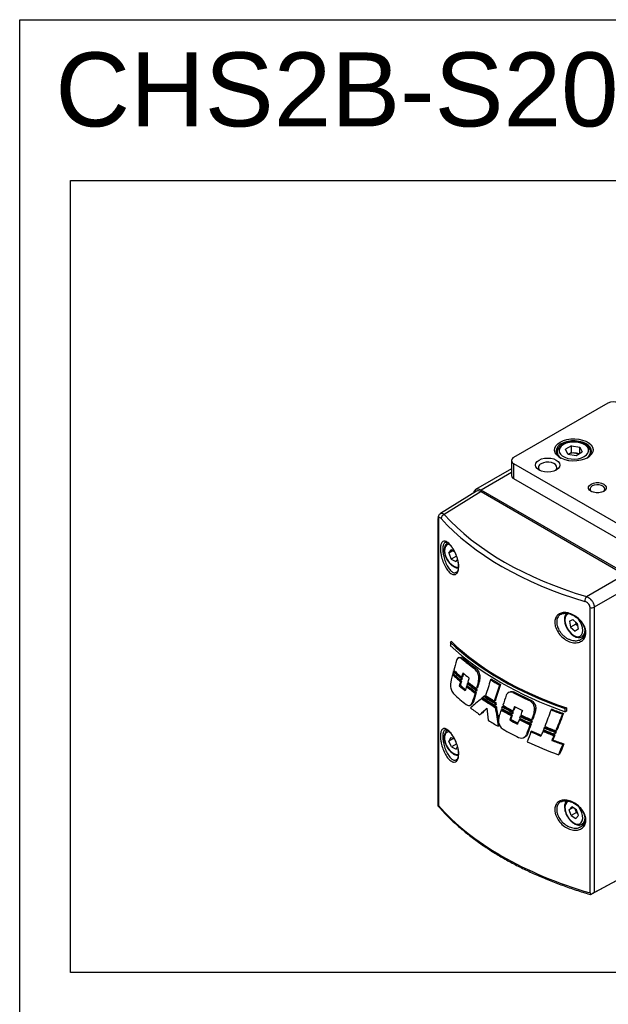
# Model space of a CAD drawing. Header units: inches. Extents: x 0 to 5655, y -2263 to 1330.
# Tile 2 of 239: x 0 to 398, y 665 to 1330. Entities that reach past the tile are written whole.
import ezdxf

# ---------------------------------------------------------------- set-up
doc = ezdxf.new("R2010")
doc.units = ezdxf.units.IN
doc.header["$MEASUREMENT"] = 0
doc.styles.get("Standard").update_dxf_attribs({"font": 'arial.ttf'})

msp = doc.modelspace()

# ---------------------------------------------------------------- linework, layer by layer
at = {"color": 7, "linetype": 'Continuous', "lineweight": 25}
for p, q in [((397.268, 1070.846), (333.628, 1034.116)), ((363.037, 1037.789), (363.04, 1037.941)), ((363.037, 1037.789), (363.037, 1035.991)), ((372.778, 1042.06), (368.654, 1039.68)), ((370.163, 1036.43), (368.654, 1039.68)), ((372.778, 1037.569), (370.716, 1036.379)), ((372.778, 1042.06), (378.41, 1041.189)), ((372.778, 1037.569), (372.778, 1042.06)), ((372.778, 1037.569), (375.594, 1037.133)), ((375.796, 1035.559), (379.919, 1037.938)), ((378.41, 1041.189), (379.919, 1037.938)), ((378.41, 1037.067), (378.41, 1041.189)), ((385.537, 1035.991), (385.537, 1037.789)), ((332.164, 1032.076), (332.164, 1021.868)), ((370.163, 1036.43), (375.796, 1035.559)), ((370.716, 1036.379), (370.669, 1036.351)), ((375.594, 1037.133), (377.905, 1036.776)), ((332.164, 1026.413), (307.959, 1012.443)), ((333.628, 1030.035), (418.481, 981.063)), ((333.628, 1030.035), (333.628, 1019.827)), ((333.628, 1019.827), (418.481, 970.855)), ((308.529, 1011.329), (284.192, 996.284)), ((311.707, 1011.052), (286.784, 995.645)), ((311.707, 1011.052), (408.582, 955.141)), ((408.581, 956.162), (311.708, 1012.072)), ((282.513, 992.615), (282.513, 799.306)), ((282.776, 991.97), (282.776, 799.209)), ((289.868, 969.451), (291.33, 971.768)), ((292.65, 971.057), (289.868, 969.451)), ((293.66, 970.513), (291.33, 971.768)), ((289.868, 969.451), (291.508, 965.463)), ((295.043, 967.503), (291.508, 965.463)), ((291.508, 965.463), (294.609, 963.792)), ((295.629, 965.409), (294.609, 963.792)), ((294.894, 956.619), (295.063, 956.696)), ((382.774, 940.245), (408.582, 955.141)), ((413.001, 947.487), (388.072, 933.099)), ((385.218, 740.085), (385.218, 932.847)), ((388.072, 933.099), (388.072, 740.339)), ((371.296, 923.527), (373.505, 924.767)), ((376.496, 922.089), (373.505, 924.767)), ((371.296, 923.527), (372.077, 919.608)), ((375.613, 921.648), (372.077, 919.608)), ((372.077, 919.608), (375.068, 916.929)), ((377.272, 918.201), (375.068, 916.929)), ((377.278, 918.17), (375.068, 916.929)), ((375.314, 923.147), (375.613, 921.648)), ((375.613, 921.648), (376.795, 920.589)), ((376.496, 922.089), (377.278, 918.17)), ((379.743, 913.028), (381.428, 914.001)), ((291.58, 909.791), (290.862, 909.346)), ((290.862, 909.346), (290.862, 907.206)), ((296.697, 898.968), (295.984, 898.536)), ((299.228, 898.753), (298.51, 898.322)), ((307.821, 892.009), (307.109, 891.583)), ((292.978, 887.991), (292.271, 887.558)), ((293.546, 890.044), (292.828, 889.604)), ((298.905, 885.303), (298.172, 884.885)), ((299.253, 886.216), (298.527, 885.822)), ((309.832, 882.744), (310.061, 885.161)), ((310.782, 885.561), (310.061, 885.161)), ((310.782, 885.561), (310.554, 883.143)), ((318.738, 884.371), (318.039, 883.943)), ((291.341, 884.067), (290.925, 881.057)), ((297.617, 880.375), (296.883, 879.956)), ((298.393, 883.174), (297.659, 882.756)), ((298.575, 884.131), (297.848, 883.736)), ((302.433, 879.846), (301.725, 879.412)), ((303.044, 881.925), (302.336, 881.491)), ((309.172, 878.579), (308.452, 878.189)), ((310.554, 883.143), (309.832, 882.744)), ((324.751, 880.721), (324.027, 880.308)), ((308.293, 875.378), (307.566, 874.964)), ((308.509, 876.403), (307.79, 876.012)), ((308.853, 877.535), (308.127, 877.121)), ((312.618, 871.784), (311.913, 871.356)), ((314.274, 873.225), (313.571, 872.797)), ((330.65, 875.686), (329.877, 875.218)), ((333.862, 875.9), (333.155, 875.477)), ((304.429, 866.956), (305.155, 867.355)), ((306.41, 869.055), (305.687, 868.656)), ((321.263, 870.064), (320.547, 869.675)), ((321.546, 868.582), (320.828, 868.166)), ((321.779, 867.099), (321.057, 866.714)), ((321.963, 865.765), (321.246, 865.349)), ((326.557, 866.166), (325.859, 865.738)), ((344.789, 870.555), (344.077, 870.13)), ((348.529, 864.545), (347.801, 864.141)), ((348.529, 864.545), (348.24, 862.092)), ((369.221, 864.981), (368.477, 864.551)), ((368.477, 862.411), (368.477, 864.551)), ((369.221, 864.981), (369.221, 862.811)), ((311.521, 860.847), (310.806, 860.456)), ((323.939, 859.98), (323.399, 856.906)), ((325.833, 864.018), (325.135, 863.59)), ((332.717, 860.217), (331.992, 859.804)), ((332.983, 861.294), (332.266, 860.905)), ((333.379, 862.432), (332.653, 862.018)), ((333.857, 863.486), (333.14, 863.096)), ((338.754, 859.7), (338.054, 859.271)), ((347.513, 861.69), (347.801, 864.141)), ((348.24, 862.092), (347.513, 861.69)), ((359.615, 864.107), (358.906, 863.672)), ((367.282, 861.28), (366.534, 860.854)), ((369.221, 862.811), (368.477, 862.411)), ((323.819, 852.989), (323.097, 852.604)), ((331.713, 857.288), (330.988, 856.874)), ((337.978, 857.52), (337.279, 857.091)), ((345.384, 853.998), (344.653, 853.582)), ((345.658, 855.053), (344.936, 854.661)), ((346.094, 856.24), (345.363, 855.823)), ((346.494, 857.324), (345.772, 856.932)), ((354.941, 851.91), (354.234, 851.477)), ((291.138, 845.15), (289.885, 842.595)), ((291.138, 845.15), (293.609, 844.033)), ((340.676, 845.112), (341.392, 845.505)), ((342.998, 847.396), (342.274, 846.997)), ((345.993, 849.36), (345.291, 848.93)), ((354.022, 849.723), (353.316, 849.29)), ((361.449, 846.795), (360.706, 846.372)), ((361.885, 847.719), (361.152, 847.321)), ((362.389, 849.006), (361.646, 848.582)), ((362.864, 849.998), (362.13, 849.6)), ((292.918, 844.345), (289.885, 842.595)), ((291.716, 838.646), (289.885, 842.595)), ((295.252, 840.686), (291.716, 838.646)), ((291.716, 838.646), (294.801, 837.251)), ((294.801, 837.251), (295.609, 838.898)), ((360.162, 843.459), (359.421, 843.036)), ((367.483, 840.771), (366.735, 840.345)), ((364.705, 833.767), (363.969, 833.367)), ((294.894, 830.04), (295.063, 830.116)), ((282.932, 798.447), (282.528, 798.988)), ((371.189, 796.268), (372.897, 798.275)), ((375.994, 796.276), (372.897, 798.275)), ((373.732, 797.735), (371.189, 796.268)), ((372.58, 792.262), (371.189, 796.268)), ((376.115, 794.302), (372.58, 792.262)), ((372.58, 792.262), (375.677, 790.263)), ((375.42, 796.305), (375.268, 796.744)), ((375.291, 796.729), (375.42, 796.305)), ((376.115, 794.302), (375.42, 796.305)), ((377.384, 792.27), (375.677, 790.263)), ((377.384, 792.27), (375.994, 796.276)), ((376.115, 794.302), (376.841, 793.834)), ((378.293, 784.462), (379.242, 784.931)), ((379.743, 786.449), (381.428, 787.421)), ((411.232, 752.718), (386.303, 739.317)), ((388.072, 740.339), (413.001, 753.739))]:
    msp.add_line(p, q, dxfattribs=at)
at = {"color": 8, "linetype": 'Continuous', "lineweight": 25}
for p in [(332.164, 1023.878), (311.708, 1011.051)]:
    msp.add_line(p, (311.708, 1012.072), dxfattribs=at)
for points in [[(0, 1329.753), (957.969, 1329.753), (957.969, 0), (0, 0)], [(34.39, 1221.221), (916.346, 1221.221), (916.346, 686.309), (34.39, 686.309)]]:
    msp.add_lwpolyline(points, close=True)
at = {"color": 7, "linetype": 'Continuous', "lineweight": 25, "flags": 128}
for points in [[(365.094, 1044.523), (367.206, 1045.51), (369.628, 1046.222), (372.253, 1046.628), (374.967, 1046.71), (377.651, 1046.465), (380.189, 1045.903), (382.468, 1045.048), (384.39, 1043.939), (385.87, 1042.624), (386.844, 1041.16), (387.269, 1039.61), (387.127, 1038.044), (386.423, 1036.529), (385.189, 1035.131), (383.479, 1033.912), (381.367, 1032.925), (378.946, 1032.213), (376.32, 1031.807), (373.606, 1031.725), (370.922, 1031.97), (368.385, 1032.533), (366.106, 1033.387), (364.184, 1034.496), (362.704, 1035.811), (361.73, 1037.276), (361.305, 1038.825), (361.447, 1040.391), (362.15, 1041.906), (363.384, 1043.304), (365.094, 1044.523)], [(367.216, 1042.89), (365.729, 1041.795), (364.74, 1040.526), (364.305, 1039.158), (364.451, 1037.769), (365.168, 1036.441), (366.415, 1035.25), (368.12, 1034.266), (370.183, 1033.546), (372.484, 1033.132), (374.891, 1033.048), (377.262, 1033.299), (379.46, 1033.87), (381.358, 1034.728), (382.845, 1035.824), (383.834, 1037.092), (384.269, 1038.461), (384.123, 1039.85), (383.406, 1041.178), (382.159, 1042.369), (380.454, 1043.353), (378.391, 1044.072), (376.089, 1044.486), (373.683, 1044.57), (371.312, 1044.319), (369.113, 1043.748), (367.216, 1042.89)], [(383.116, 1033.711), (383.64, 1034.062), (385.037, 1035.324), (385.932, 1036.73), (386.282, 1038.213), (386.072, 1039.706), (385.31, 1041.138), (384.033, 1042.441), (382.3, 1043.556), (380.193, 1044.43), (377.809, 1045.022), (375.261, 1045.304), (372.667, 1045.263), (370.149, 1044.902), (367.824, 1044.237), (365.801, 1043.298)], [(350.775, 1032.382), (352.484, 1033.139), (354.474, 1033.614), (356.609, 1033.777), (358.744, 1033.614), (360.734, 1033.139), (362.443, 1032.382), (363.754, 1031.396), (364.578, 1030.247), (364.859, 1029.015), (364.578, 1027.783), (363.754, 1026.634), (362.443, 1025.648), (360.734, 1024.892), (358.744, 1024.416), (356.609, 1024.254), (354.474, 1024.416), (352.484, 1024.892), (350.775, 1025.648), (349.464, 1026.634), (348.64, 1027.783), (348.359, 1029.015), (348.64, 1030.247), (349.464, 1031.396), (350.775, 1032.382)], [(361.64, 1025.241), (362.508, 1026.19), (362.855, 1027.247), (362.646, 1028.315), (361.901, 1029.301), (360.686, 1030.116), (359.108, 1030.688), (357.309, 1030.966), (355.447, 1030.926), (353.689, 1030.571), (352.19, 1029.932)], [(311.708, 1012.072), (310.673, 1012.552), (309.678, 1012.777), (308.761, 1012.741), (307.958, 1012.443), (307.298, 1011.895), (306.808, 1011.119), (306.506, 1010.144), (306.493, 1010.07)], [(385.954, 1016.16), (387.473, 1016.797), (389.258, 1017.131), (391.135, 1017.131), (392.921, 1016.797), (394.439, 1016.16), (395.543, 1015.283), (396.123, 1014.253), (396.123, 1013.169), (395.543, 1012.139), (394.439, 1011.263), (392.921, 1010.626), (391.135, 1010.291), (389.258, 1010.291), (387.473, 1010.626), (385.954, 1011.263), (384.851, 1012.139), (384.271, 1013.169), (384.271, 1014.253), (384.851, 1015.283), (385.954, 1016.16)], [(386.661, 1014.935), (385.665, 1014.114), (385.216, 1013.146), (385.367, 1012.148), (386.101, 1011.239), (386.338, 1011.06)], [(394.055, 1011.06), (394.728, 1011.675), (395.178, 1012.643), (395.026, 1013.641), (394.292, 1014.55), (393.065, 1015.258), (391.491, 1015.682), (389.761, 1015.769), (388.084, 1015.51), (386.661, 1014.935)], [(369.486, 928.856), (369.269, 928.684), (368.511, 927.488), (368.081, 925.995), (367.997, 924.231), (368.279, 922.29), (368.909, 920.295), (369.849, 918.351), (371.049, 916.556), (372.452, 914.997), (373.997, 913.757), (375.624, 912.905), (377.268, 912.514), (378.65, 912.602), (379.803, 913.099), (379.803, 913.099)]]:
    msp.add_lwpolyline(points, dxfattribs=at)
at = {"color": 8, "linetype": 'Continuous', "lineweight": 25, "flags": 128}
for points in [[(290.168, 975.538), (289.794, 975.506), (288.581, 975.056), (287.668, 974.11), (287.116, 972.733), (286.962, 971.018), (287.218, 969.082), (287.866, 967.058), (288.862, 965.083), (290.138, 963.292), (291.606, 961.806), (293.168, 960.728), (294.716, 960.13), (296.145, 960.054), (296.34, 960.087)], [(371.082, 928.57), (370.067, 928.227), (369.103, 927.353), (368.492, 926.037), (368.277, 924.366), (368.47, 922.456), (369.06, 920.437), (370.007, 918.445), (371.244, 916.617), (372.69, 915.078), (374.244, 913.932), (375.801, 913.257), (377.255, 913.099), (378.506, 913.47), (379.47, 914.343), (380.081, 915.66), (380.297, 917.33), (380.103, 919.24), (379.513, 921.259), (378.567, 923.251), (377.348, 925.054)], [(287.471, 847.177), (287.03, 845.693), (286.994, 843.902), (287.365, 841.927), (288.118, 839.903), (289.202, 837.967), (290.542, 836.251), (292.048, 834.873), (293.617, 833.926), (295.141, 833.475), (296.356, 833.511)], [(371.313, 802.017), (370.295, 801.762), (369.268, 800.984), (368.583, 799.749), (368.287, 798.141), (368.4, 796.268), (368.913, 794.26), (369.794, 792.251), (370.98, 790.381), (372.392, 788.775), (373.932, 787.544)], [(373.932, 787.544), (375.497, 786.771), (376.98, 786.509), (378.279, 786.776), (379.306, 787.553), (379.991, 788.788), (380.287, 790.397), (380.174, 792.269), (379.66, 794.278), (378.78, 796.286), (377.594, 798.157), (377.144, 798.727)]]:
    msp.add_lwpolyline(points, dxfattribs=at)
at = {"color": 7, "linetype": 'Continuous', "lineweight": 25}
for centre, radius, start, end in [((400.803, 1064.02), 7.687, 62.616042, 117.383958), ((367.653, 1038.432), 5.207, 110.828184, 245.061033), ((374.278, 1029.492), 7.754, 80.231003, 117.350801), ((334.402, 1032.076), 2.182, 110.771392, 249.228608), ((374.629, 1030.402), 6.799, 64.810177, 81.842806), ((353.101, 1027.428), 2.665, 109.99569, 235.158136), ((334.665, 1022.117), 2.514, 185.698987, 245.634556), ((287.684, 992.682), 3.097, 106.880223, 174.941143), ((387.194, 936.896), 5.546, 142.852735, 179.522766), ((386.322, 936.622), 3.934, 253.709664, 296.420351), ((381.421, 924.966), 6.351, 196.889323, 223.172648), ((381.452, 798.405), 6.387, 199.197899, 222.698166)]:
    msp.add_arc(centre, radius, start, end, dxfattribs=at)
at = {"color": 8, "linetype": 'Continuous', "lineweight": 25}
for centre, radius, start, end in [((368.324, 1038.196), 5.303, 184.403053, 241.002989), ((380.235, 1038.21), 5.323, 299.054032, 354.837427), ((283.502, 992.644), 0.99, 182.470514, 222.846641), ((376.1, 917.436), 5.73, 310.283338, 18.519483), ((290.222, 845.945), 3.014, 91.61115, 155.860904), ((376.226, 790.814), 5.613, 309.382037, 18.577863)]:
    msp.add_arc(centre, radius, start, end, dxfattribs=at)
at = {"color": 7, "linetype": 'Continuous', "lineweight": 25}
for centre, major_axis, ratio, start_param, end_param in [((311.708, 1005.946), (-3.125, 5.415), 0.5772769, 5.4982057, 6.3006379), ((487.424, 1057.079), (228.741, 3.48), 0.5870255, 3.6133694, 4.2227528), ((487.393, 1059.102), (226.241, 3.48), 0.5871336, 3.6132673, 4.2226507), ((487.424, 981.176), (229.741, 3.534), 0.5871336, 3.6767487, 4.1591693), ((487.424, 972.675), (229.742, -3.413), 0.5669808, 3.6942033, 4.1766239), ((487.424, 981.176), (228.741, 3.519), 0.5871336, 3.6755919, 4.1603261), ((487.424, 977.009), (229.741, 3.534), 0.5871336, 3.7379927, 3.8009342), ((487.424, 977.009), (228.741, 3.519), 0.5871336, 3.7371898, 3.8004201), ((487.424, 1100.246), (202.988, 498.546), 0.2158555, 2.0764901, 2.0909521), ((487.424, 1100.607), (202.988, 498.546), 0.2158555, 2.0981942, 2.1059188), ((487.424, 960.724), (229.741, 3.534), 0.5871336, 3.6884856, 3.7314533), ((487.424, 1099.333), (203.357, 493.391), 0.2166946, 2.0970595, 2.0996948), ((487.424, 955.426), (229.742, -3.413), 0.5669808, 3.7078783, 3.7503614), ((487.424, 963.287), (229.741, 3.534), 0.5871336, 3.6930589, 3.7353999), ((487.424, 958.078), (229.742, -3.413), 0.5669808, 3.7131823, 3.755572), ((487.424, 963.287), (228.741, 3.519), 0.5871336, 3.6920002, 3.7347009), ((487.424, 960.724), (228.741, 3.519), 0.5871336, 3.6935055, 3.7307363), ((487.424, 1054.569), (199.332, 489.112), 0.2335737, 2.0183246, 2.0208177), ((487.424, 1054.253), (199.332, 489.112), 0.2335737, 2.0095894, 2.0156072), ((487.424, 1054.569), (198.465, 486.983), 0.2335737, 2.0190236, 2.0215788), ((487.424, 1054.253), (198.465, 486.983), 0.2335737, 2.0120374, 2.0163448), ((487.424, 961.51), (229.742, -3.413), 0.5669808, 3.7615898, 3.7923603), ((487.424, 1057.653), (203.357, 493.391), 0.2166946, 2.0152127, 2.0212353), ((487.424, 976.8), (228.741, 3.519), 0.5871336, 3.8741074, 3.9122425), ((487.424, 1055.139), (198.928, 494.284), 0.2325526, 2.0187392, 2.0247592), ((487.424, 957.26), (229.741, 3.534), 0.5871336, 3.7254333, 3.7561288), ((487.424, 1055.139), (198.062, 492.133), 0.2325526, 2.0194562, 2.0255032), ((487.424, 957.26), (228.741, 3.519), 0.5871336, 3.7246892, 3.7518017), ((487.424, 1058.551), (202.988, 498.546), 0.2158555, 2.0245237, 2.030551), ((487.424, 960.724), (229.741, 3.534), 0.5871336, 3.7621562, 3.8041388), ((487.424, 1057.653), (203.357, 493.391), 0.2166946, 2.0234583, 2.0258935), ((487.424, 955.426), (229.742, -3.413), 0.5669808, 3.7816796, 3.8231555), ((487.424, 963.287), (229.741, 3.534), 0.5871336, 3.7666601, 3.808049), ((487.424, 960.724), (228.741, 3.519), 0.5871336, 3.7614123, 3.8037448), ((487.424, 958.078), (229.742, -3.413), 0.5669808, 3.7863378, 3.8277675), ((487.424, 963.287), (228.741, 3.519), 0.5871336, 3.7659367, 3.8076726), ((487.424, 1013.361), (198.928, 494.284), 0.2325526, 1.9303552, 1.9398795), ((487.424, 1013.361), (198.062, 492.133), 0.2325526, 1.9307106, 1.9402958), ((487.424, 1009.634), (202.988, 498.546), 0.2158555, 1.9123259, 1.9341885), ((487.424, 976.8), (229.741, 3.534), 0.5871336, 3.8743539, 3.9121631), ((487.424, 966.212), (198.928, 494.284), 0.2325526, 1.8380293, 1.8598187), ((487.424, 966.212), (198.062, 492.133), 0.2325526, 1.83795, 1.8598837), ((487.424, 941.999), (229.742, -3.413), 0.5669808, 3.7148351, 3.7781967), ((487.424, 981.067), (229.464, 165.018), 0.0694622, 2.3902493, 2.4421927), ((487.424, 1013.083), (198.928, 494.284), 0.2325526, 1.9460537, 1.9593091), ((487.424, 1013.083), (198.062, 492.133), 0.2325526, 1.9464476, 1.9597942), ((487.424, 1012.889), (199.332, 489.112), 0.2335737, 1.9456755, 1.9480236), ((487.424, 1012.889), (198.465, 486.983), 0.2335737, 1.9460519, 1.9484604), ((487.424, 960.188), (229.741, 3.534), 0.5871336, 3.8339921, 3.8947901), ((487.424, 960.188), (228.741, 3.519), 0.5871336, 3.833588, 3.8947522), ((487.424, 981.208), (229.446, 165.8), 0.0712611, 2.3776078, 2.3834728), ((487.424, 954.89), (229.742, -3.413), 0.5669808, 3.8566867, 3.9110502), ((487.424, 962.751), (229.741, 3.534), 0.5871336, 3.845097, 3.8921546), ((487.424, 962.751), (228.741, 3.519), 0.5871336, 3.8447417, 3.892104), ((487.424, 957.542), (229.742, -3.413), 0.5669808, 3.869946, 3.9078283), ((487.424, 967.176), (202.988, 498.546), 0.2158555, 1.8464774, 1.8603705), ((487.424, 977.009), (229.741, 3.534), 0.5871336, 3.9671762, 4.0296016), ((487.424, 977.009), (228.741, 3.519), 0.5871336, 3.9673842, 4.0300915), ((487.424, 941.999), (229.742, -3.413), 0.5669808, 3.7995033, 3.8439414), ((487.424, 961.883), (228.915, 168.768), 0.1159307, 2.330744, 2.3624041), ((487.424, 961.883), (227.919, 168.033), 0.1159307, 2.3355016, 2.3627676), ((487.424, 857.572), (-155.938, 1326.499), 0.1271964, 1.5503523, 1.5565246), ((487.424, 952.199), (-148.334, 1010.739), 0.1735837, 1.6285365, 1.6299774), ((487.424, 951.479), (-148.971, 1102.838), 0.1585976, 1.6275367, 1.6391317), ((487.424, 952.199), (-147.689, 1006.34), 0.1735837, 1.6284859, 1.6299645), ((487.424, 951.479), (-148.323, 1098.038), 0.1585976, 1.6274988, 1.6364168), ((487.424, 967.453), (203.357, 493.391), 0.2166946, 1.8666804, 1.868949), ((487.424, 955.426), (229.742, -3.413), 0.5669808, 3.9386241, 3.9793943), ((487.424, 963.287), (229.741, 3.534), 0.5871336, 3.923438, 3.964224), ((487.424, 958.078), (229.742, -3.413), 0.5669808, 3.943764, 3.984539), ((487.424, 963.287), (228.741, 3.519), 0.5871336, 3.9234065, 3.9645318), ((487.424, 922.372), (199.332, 489.112), 0.2335737, 1.7806908, 1.7866402), ((487.424, 922.372), (198.465, 486.983), 0.2335737, 1.7817186, 1.7863696), ((487.424, 961.51), (229.742, -3.413), 0.5669808, 3.9904883, 4.0212787), ((487.424, 967.538), (202.988, 498.546), 0.2158555, 1.8676835, 1.8750631), ((487.424, 960.724), (229.741, 3.534), 0.5871336, 3.9189964, 3.9603201), ((487.424, 960.724), (228.741, 3.519), 0.5871336, 3.9189453, 3.9606104), ((487.424, 922.07), (198.928, 494.284), 0.2325526, 1.7898723, 1.7958219), ((487.424, 922.07), (198.062, 492.133), 0.2325526, 1.789582, 1.7955578), ((487.424, 922.689), (199.332, 489.112), 0.2335737, 1.7895005, 1.7917849), ((487.424, 922.689), (198.465, 486.983), 0.2335737, 1.7891928, 1.7915369), ((487.424, 925.772), (203.357, 493.391), 0.2166946, 1.7945284, 1.7968336), ((487.424, 955.426), (229.742, -3.413), 0.5669808, 4.0107394, 4.0518286), ((487.424, 963.287), (229.741, 3.534), 0.5871336, 3.99559, 4.0367423), ((487.424, 925.772), (203.357, 493.391), 0.2166946, 1.7862944, 1.7922403), ((487.424, 958.078), (229.742, -3.413), 0.5669808, 4.0153328, 4.0564588), ((487.424, 963.287), (228.741, 3.519), 0.5871336, 3.9958744, 4.0373708), ((487.424, 880.291), (198.928, 494.284), 0.2325526, 1.7015948, 1.7111883), ((487.424, 880.291), (198.062, 492.133), 0.2325526, 1.7009446, 1.7106), ((487.424, 872.933), (202.988, 498.546), 0.2158555, 1.6769638, 1.6992269), ((487.424, 976.8), (229.741, 3.534), 0.5871336, 4.109716, 4.1492537), ((487.424, 976.8), (228.741, 3.519), 0.5871336, 4.1105072, 4.1503945), ((487.424, 829.51), (198.928, 494.284), 0.2325526, 1.6009387, 1.6236385), ((487.424, 829.51), (198.062, 492.133), 0.2325526, 1.5997979, 1.6226548), ((487.424, 941.999), (229.742, -3.413), 0.5669808, 3.8817737, 3.9238397), ((487.424, 951.479), (-148.323, 1098.038), 0.1585976, 1.6371079, 1.639173), ((487.424, 957.26), (229.741, 3.534), 0.5871336, 3.9543705, 3.985191), ((487.424, 957.26), (228.741, 3.519), 0.5871336, 3.9546347, 3.9827147), ((487.424, 925.481), (202.988, 498.546), 0.2158555, 1.7955401, 1.8014888), ((487.424, 960.724), (229.741, 3.534), 0.5871336, 3.9911397, 4.0328082), ((487.424, 960.724), (228.741, 3.519), 0.5871336, 3.9914044, 4.0334189), ((487.424, 880.014), (198.928, 494.284), 0.2325526, 1.7173843, 1.7306724), ((487.424, 880.014), (198.062, 492.133), 0.2325526, 1.7167736, 1.7301536), ((487.424, 881.008), (199.332, 489.112), 0.2335737, 1.7169822, 1.7193506), ((487.424, 881.008), (198.465, 486.983), 0.2335737, 1.7163537, 1.718783), ((487.424, 873.893), (203.357, 493.391), 0.2166946, 1.7051401, 1.7075903), ((487.424, 962.751), (229.741, 3.534), 0.5871336, 4.0849784, 4.1240355), ((487.424, 957.542), (229.742, -3.413), 0.5669808, 4.1049076, 4.1440085), ((487.424, 962.751), (228.741, 3.519), 0.5871336, 4.0856585, 4.1250596), ((487.424, 941.999), (229.742, -3.413), 0.5669808, 3.9447978, 4.007063), ((487.424, 895.331), (203.325, 493.836), 0.2166228, 1.7534753, 1.7671092), ((487.424, 956.362), (229.741, 3.534), 0.5871336, 4.0363439, 4.0734328), ((487.424, 956.362), (228.741, 3.519), 0.5871336, 4.0368077, 4.0715098), ((487.424, 873.383), (202.988, 498.546), 0.2158555, 1.7066174, 1.713247), ((487.424, 960.188), (229.741, 3.534), 0.5871336, 4.0800624, 4.1191405), ((487.424, 954.89), (229.742, -3.413), 0.5669808, 4.0999828, 4.1389214), ((487.424, 960.188), (228.741, 3.519), 0.5871336, 4.0807204, 4.1201418), ((487.424, 829.96), (198.928, 494.284), 0.2325526, 1.6310519, 1.6377742), ((487.424, 829.96), (198.062, 492.133), 0.2325526, 1.6300506, 1.6368038), ((487.424, 830.892), (199.332, 489.112), 0.2335737, 1.629689, 1.6322577), ((487.424, 830.892), (198.465, 486.983), 0.2335737, 1.6286649, 1.6312975), ((487.424, 941.999), (229.742, -3.413), 0.5669808, 4.0401646, 4.1535282), ((487.424, 956.362), (229.741, 3.534), 0.5871336, 4.1124182, 4.1502834), ((487.424, 956.362), (228.741, 3.519), 0.5871336, 4.1133886, 4.1514293), ((487.424, 809.664), (199.297, 489.558), 0.2334861, 1.6031336, 1.6173434), ((487.424, 809.664), (198.43, 487.427), 0.2334861, 1.6019877, 1.616316), ((285.013, 797.812), (-1.813, 3.037), 0.5668773, 0.7596162, 0.8687408), ((487.424, 855.137), (228.742, -3.362), 0.5670928, 3.6131128, 4.2575367), ((386.335, 739.335), (2.5, 1.393), 0.015481, 0.7942242, 1.6712436)]:
    msp.add_ellipse(centre, major_axis=major_axis, ratio=ratio, start_param=start_param, end_param=end_param, dxfattribs=at)
for points, knots in [([(385.478, 1037.715), (385.485, 1038.047), (385.504, 1038.882), (384.969, 1040.167), (384.005, 1041.48), (382.612, 1042.633), (380.845, 1043.589), (378.771, 1044.3), (376.497, 1044.729), (374.128, 1044.859), (371.765, 1044.689), (369.512, 1044.218), (367.79, 1043.6), (366.891, 1043.114), (366.591, 1042.952)], [0, 0, 0, 0, 0.0553159, 0.1388798, 0.2234498, 0.3115578, 0.4025984, 0.494606, 0.5864187, 0.6780117, 0.769605, 0.8614333, 0.9537695, 1, 1, 1, 1]), ([(366.591, 1042.952), (366.289, 1042.765), (365.416, 1042.224), (364.295, 1041.185), (363.443, 1039.823), (363.039, 1038.729), (363.081, 1038.111), (363.091, 1037.974)], [0, 0, 0, 0, 0.1498207, 0.4337321, 0.6867529, 0.9306712, 1, 1, 1, 1]), ([(284.216, 996.226), (284.057, 996.143), (283.582, 995.897), (283.067, 995.157), (282.661, 994.173), (282.504, 993.313), (282.53, 992.743), (282.536, 992.6)], [0, 0, 0, 0, 0.1216499, 0.3624749, 0.6126049, 0.9029531, 1, 1, 1, 1]), ([(284.598, 992.955), (284.427, 993.123), (284.055, 993.49), (283.538, 993.652), (283.114, 993.448), (282.831, 992.894), (282.795, 992.278), (282.776, 991.97)], [0, 0, 0, 0, 0.1836144, 0.3988313, 0.6026819, 0.8014926, 1, 1, 1, 1]), ([(296.454, 961.405), (296.471, 961.046), (296.541, 959.592), (296.235, 957.39), (295.184, 955.504), (293.577, 954.788), (291.607, 955.344), (289.49, 957.165), (287.464, 960.108), (285.772, 963.844), (284.747, 967.43), (284.21, 970.744), (284.127, 973.648), (284.63, 976.101), (285.688, 977.541), (287.243, 977.818), (289.198, 976.837), (291.358, 974.629), (293.444, 971.429), (295.138, 967.665), (296.153, 964.171), (296.368, 962.194), (296.454, 961.405)], [0, 0, 0, 0, 0.0169274, 0.0686501, 0.120407, 0.1727431, 0.226156, 0.2809726, 0.3370625, 0.3935334, 0.4488617, 0.483568, 0.5339841, 0.5844077, 0.6353376, 0.6882542, 0.7434181, 0.7998836, 0.8561361, 0.9110784, 0.9644884, 1, 1, 1, 1]), ([(289.121, 976.458), (288.99, 976.409), (288.426, 976.198), (287.683, 975.375), (286.986, 974.098), (286.646, 972.51), (286.656, 970.694), (287.032, 968.722), (287.751, 966.714), (288.772, 964.781), (290.042, 963.021), (291.5, 961.518), (293.083, 960.368), (294.694, 959.601), (295.738, 959.497), (296.242, 959.447)], [0, 0, 0, 0, 0.0231206, 0.0995582, 0.1756583, 0.2546032, 0.3366745, 0.4199804, 0.5031457, 0.5861292, 0.6691578, 0.7524592, 0.8363287, 0.9210117, 1, 1, 1, 1]), ([(287.247, 976.779), (287.305, 976.821), (287.501, 976.963), (287.896, 976.96), (288.718, 976.685), (289.72, 975.993), (290.852, 974.877), (292.019, 973.386), (293.158, 971.575), (294.2, 969.523), (295.08, 967.338), (295.662, 965.441), (295.901, 964.322), (295.986, 963.927)], [0, 0, 0, 0, 0.0434748, 0.1475247, 0.2406838, 0.3395478, 0.4392449, 0.5399281, 0.6418823, 0.7440591, 0.8450401, 0.9452095, 1, 1, 1, 1]), ([(296.244, 959.478), (296.24, 959.387), (296.209, 958.733), (295.931, 957.84), (295.492, 956.94), (295.179, 956.702), (295.042, 956.598)], [0, 0, 0, 0, 0.0557019, 0.3980908, 0.7359968, 1, 1, 1, 1]), ([(295.986, 963.927), (296.05, 963.564), (296.238, 962.504), (296.372, 960.939), (296.284, 959.933), (296.244, 959.478)], [0, 0, 0, 0, 0.2215596, 0.6474964, 1, 1, 1, 1]), ([(382.774, 940.245), (382.925, 940.182), (383.228, 940.055), (383.684, 939.815), (384.139, 939.539), (384.585, 939.227), (385.015, 938.885), (385.43, 938.514), (385.829, 938.111), (386.202, 937.686), (386.659, 937.099), (387.059, 936.48), (387.387, 935.849), (387.662, 935.225), (387.866, 934.603), (387.98, 934.065), (388.038, 933.686), (388.066, 933.389), (388.07, 933.172), (388.072, 933.099)], [0, 0, 0, 0, 0.0555437, 0.1114907, 0.168716, 0.2263854, 0.2823497, 0.3387348, 0.396464, 0.4546643, 0.5096835, 0.6217775, 0.6790146, 0.7315594, 0.8385068, 0.8930499, 0.9196652, 0.9731334, 1, 1, 1, 1]), ([(385.218, 932.847), (385.208, 933.023), (385.177, 933.551), (384.809, 934.507), (384.002, 935.572), (382.895, 936.466), (382.064, 936.784), (381.649, 936.943)], [0, 0, 0, 0, 0.104908, 0.3151315, 0.5384292, 0.7690596, 1, 1, 1, 1]), ([(382.383, 916.728), (382.41, 916.312), (382.506, 914.85), (381.926, 912.554), (380.171, 910.357), (377.498, 909.061), (374.15, 908.865), (370.485, 909.892), (366.977, 912.081), (364.087, 915.136), (362.367, 918.225), (361.457, 921.272), (361.34, 924.157), (362.312, 926.862), (364.289, 928.729), (367.091, 929.573), (370.468, 929.301), (374.093, 927.907), (377.553, 925.498), (380.35, 922.341), (381.943, 919.254), (382.264, 917.412), (382.383, 916.728)], [0, 0, 0, 0, 0.0200705, 0.0705353, 0.1211492, 0.1734878, 0.2281298, 0.2844039, 0.3408445, 0.3961727, 0.4499488, 0.4833993, 0.5350853, 0.5867871, 0.6386983, 0.6913841, 0.7453012, 0.8006461, 0.8570278, 0.9132596, 0.9677914, 1, 1, 1, 1]), ([(365.703, 928.25), (365.831, 928.331), (366.384, 928.682), (367.679, 928.924), (369.51, 928.928), (371.496, 928.505), (373.529, 927.706), (375.531, 926.545), (377.401, 925.078), (379.042, 923.364), (380.367, 921.491), (381.102, 920), (381.384, 919.173), (381.446, 918.991)], [0, 0, 0, 0, 0.0323967, 0.1392976, 0.2447211, 0.3481706, 0.4526883, 0.557872, 0.6627047, 0.7670006, 0.8702515, 0.9714099, 1, 1, 1, 1]), ([(381.446, 918.991), (381.538, 918.672), (381.81, 917.726), (381.96, 916.201), (381.74, 914.539), (381.117, 913.111), (380.282, 912.037), (379.526, 911.601), (379.228, 911.429)], [0, 0, 0, 0, 0.0969796, 0.2878415, 0.4779355, 0.6706386, 0.8699968, 1, 1, 1, 1]), ([(298.51, 898.322), (297.99, 898.541), (296.944, 898.98), (295.667, 898.548), (295.187, 897.565), (294.949, 897.075)], [0, 0, 0, 0, 0.3314135, 0.6668453, 1, 1, 1, 1]), ([(296.743, 898.884), (297.009, 899.042), (297.69, 899.445), (298.646, 899.014), (299.228, 898.753)], [0, 0, 0, 0, 0.391418, 1, 1, 1, 1]), ([(310.061, 885.161), (310.071, 885.561), (310.092, 886.384), (309.72, 887.849), (309.072, 889.301), (308.17, 890.666), (307.475, 891.267), (307.109, 891.583)], [0, 0, 0, 0, 0.1865712, 0.3837036, 0.5810597, 0.7791725, 1, 1, 1, 1]), ([(307.821, 892.009), (308.153, 891.726), (308.817, 891.159), (309.715, 889.853), (310.394, 888.393), (310.808, 886.867), (310.791, 886), (310.782, 885.561)], [0, 0, 0, 0, 0.1997621, 0.3999797, 0.5993884, 0.7976555, 1, 1, 1, 1]), ([(290.925, 881.057), (290.902, 880.687), (290.855, 879.914), (291.105, 878.462), (291.594, 876.944), (292.297, 875.524), (292.926, 874.655), (293.288, 874.289), (293.357, 874.22)], [0, 0, 0, 0, 0.1754223, 0.365355, 0.556385, 0.7518315, 0.9525562, 1, 1, 1, 1]), ([(333.155, 875.477), (332.499, 875.605), (331.18, 875.861), (329.546, 875.222), (328.931, 874.168), (328.62, 873.633)], [0, 0, 0, 0, 0.3276875, 0.6586396, 1, 1, 1, 1]), ([(330.694, 875.606), (331.051, 875.814), (331.924, 876.322), (333.142, 876.057), (333.862, 875.9)], [0, 0, 0, 0, 0.4093803, 1, 1, 1, 1]), ([(301.534, 867.309), (302.083, 867.046), (303.185, 866.518), (304.589, 866.877), (305.364, 867.766), (305.628, 868.494), (305.687, 868.656)], [0, 0, 0, 0, 0.3037365, 0.6097978, 0.9133274, 1, 1, 1, 1]), ([(306.41, 869.055), (306.197, 868.516), (305.89, 867.742), (305.285, 867.522), (305.102, 867.456)], [0, 0, 0, 0, 0.6966459, 1, 1, 1, 1]), ([(347.801, 864.141), (347.814, 864.541), (347.841, 865.364), (347.378, 866.768), (346.57, 868.128), (345.481, 869.291), (344.598, 869.887), (344.13, 870.105), (344.077, 870.13)], [0, 0, 0, 0, 0.185394, 0.3811208, 0.5773908, 0.7751814, 0.9744304, 1, 1, 1, 1]), ([(344.789, 870.555), (345.208, 870.324), (346.047, 869.86), (347.179, 868.69), (348.036, 867.33), (348.56, 865.861), (348.539, 864.987), (348.529, 864.545)], [0, 0, 0, 0, 0.1994976, 0.3994296, 0.5989681, 0.7971173, 1, 1, 1, 1]), ([(296.454, 834.825), (296.471, 834.467), (296.541, 833.012), (296.235, 830.811), (295.184, 828.925), (293.577, 828.209), (291.607, 828.764), (289.49, 830.585), (287.464, 833.528), (285.772, 837.265), (284.747, 840.85), (284.21, 844.164), (284.127, 847.069), (284.63, 849.522), (285.688, 850.961), (287.243, 851.239), (289.198, 850.258), (291.358, 848.05), (293.444, 844.849), (295.138, 841.086), (296.153, 837.591), (296.368, 835.615), (296.454, 834.825)], [0, 0, 0, 0, 0.0169274, 0.0686501, 0.120407, 0.1727431, 0.226156, 0.2809726, 0.3370625, 0.3935334, 0.4488617, 0.483568, 0.5339841, 0.5844077, 0.6353376, 0.6882542, 0.7434181, 0.7998836, 0.8561361, 0.9110784, 0.9644884, 1, 1, 1, 1]), ([(323.399, 856.906), (323.369, 856.532), (323.308, 855.749), (323.647, 854.335), (324.308, 852.9), (325.241, 851.628), (326.024, 850.938), (326.447, 850.669), (326.498, 850.637)], [0, 0, 0, 0, 0.18084799, 0.37885135, 0.57686625, 0.77491356, 0.97297728, 1, 1, 1, 1]), ([(287.28, 848.026), (287.165, 847.758), (286.847, 847.013), (286.621, 845.575), (286.704, 843.712), (287.155, 841.723), (287.941, 839.722), (289.018, 837.817), (290.332, 836.104), (291.823, 834.665), (293.423, 833.6), (294.917, 832.958), (295.834, 832.921), (296.213, 832.905)], [0, 0, 0, 0, 0.0531808, 0.1477577, 0.2444205, 0.3420551, 0.4394642, 0.5367023, 0.6340621, 0.7317956, 0.8302707, 0.9297114, 1, 1, 1, 1]), ([(287.247, 850.2), (287.305, 850.242), (287.501, 850.384), (287.896, 850.38), (288.718, 850.105), (289.72, 849.414), (290.852, 848.298), (292.019, 846.807), (293.158, 844.996), (294.2, 842.944), (295.08, 840.758), (295.662, 838.862), (295.901, 837.743), (295.986, 837.347)], [0, 0, 0, 0, 0.0434748, 0.1475247, 0.2406838, 0.3395478, 0.4392449, 0.5399281, 0.6418823, 0.7440591, 0.8450401, 0.9452095, 1, 1, 1, 1]), ([(288.987, 849.867), (288.601, 849.609), (287.953, 849.173), (287.549, 848.471), (287.385, 848.186)], [0, 0, 0, 0, 0.5936478, 1, 1, 1, 1]), ([(337.013, 845.033), (337.708, 844.854), (339.103, 844.496), (340.871, 845.054), (341.857, 846.048), (342.195, 846.818), (342.274, 846.997)], [0, 0, 0, 0, 0.3015029, 0.6049668, 0.9081909, 1, 1, 1, 1]), ([(342.998, 847.396), (342.728, 846.826), (342.34, 846.009), (341.571, 845.699), (341.339, 845.606)], [0, 0, 0, 0, 0.6976904, 1, 1, 1, 1]), ([(296.244, 832.899), (296.24, 832.807), (296.209, 832.154), (295.931, 831.261), (295.492, 830.361), (295.179, 830.123), (295.042, 830.018)], [0, 0, 0, 0, 0.0557019, 0.3980908, 0.7359968, 1, 1, 1, 1]), ([(295.986, 837.347), (296.05, 836.985), (296.238, 835.925), (296.372, 834.359), (296.284, 833.354), (296.244, 832.899)], [0, 0, 0, 0, 0.2215596, 0.6474964, 1, 1, 1, 1]), ([(282.776, 799.209), (282.774, 799.207), (282.644, 799.12), (282.586, 799.053), (282.528, 798.988)], [0, 0, 0, 0, 0.0181914, 1, 1, 1, 1]), ([(282.935, 798.449), (283.585, 797.705), (285.839, 795.126), (290.022, 790.808), (295.63, 785.556), (301.664, 780.461), (308.1, 775.529), (314.926, 770.772), (322.126, 766.201), (329.684, 761.824), (337.583, 757.652), (345.806, 753.693), (354.336, 749.955), (363.151, 746.445), (372.239, 743.178), (379.769, 740.714), (384.296, 739.381), (385.645, 738.984)], [0, 0, 0, 0, 0.0292911, 0.10152267, 0.17378554, 0.24608294, 0.31840348, 0.39073779, 0.46307849, 0.53541894, 0.60775501, 0.68008426, 0.75240512, 0.82471676, 0.8970189, 0.96931164, 1, 1, 1, 1]), ([(382.383, 790.149), (382.41, 789.733), (382.506, 788.27), (381.926, 785.974), (380.171, 783.777), (377.498, 782.482), (374.15, 782.285), (370.485, 783.313), (366.977, 785.501), (364.087, 788.557), (362.367, 791.646), (361.457, 794.693), (361.34, 797.577), (362.312, 800.282), (364.289, 802.149), (367.091, 802.993), (370.468, 802.721), (374.093, 801.328), (377.553, 798.918), (380.35, 795.762), (381.943, 792.675), (382.264, 790.833), (382.383, 790.149)], [0, 0, 0, 0, 0.0200705, 0.0705353, 0.1211492, 0.1734878, 0.2281298, 0.2844039, 0.3408445, 0.3961727, 0.4499488, 0.4833993, 0.5350853, 0.5867871, 0.6386983, 0.6913841, 0.7453012, 0.8006461, 0.8570278, 0.9132596, 0.9677914, 1, 1, 1, 1]), ([(365.65, 801.639), (365.795, 801.732), (366.364, 802.095), (367.678, 802.346), (369.51, 802.348), (371.496, 801.926), (373.529, 801.127), (375.531, 799.966), (377.401, 798.499), (379.042, 796.784), (380.367, 794.912), (381.102, 793.42), (381.384, 792.593), (381.446, 792.411)], [0, 0, 0, 0, 0.0365398, 0.1429829, 0.247955, 0.3509616, 0.4550318, 0.559765, 0.6641489, 0.7679982, 0.870807, 0.9715323, 1, 1, 1, 1]), ([(369.498, 802.277), (369.401, 802.202), (368.942, 801.846), (368.428, 800.838), (367.998, 799.334), (367.944, 797.55), (368.248, 795.602), (368.904, 793.592), (369.869, 791.634), (371.096, 789.839), (372.52, 788.257), (373.57, 787.495), (374.097, 787.112)], [0, 0, 0, 0, 0.0268013, 0.1272378, 0.2307824, 0.3387465, 0.4488715, 0.5589806, 0.668817, 0.7786437, 0.8887755, 1, 1, 1, 1]), ([(381.446, 792.411), (381.538, 792.092), (381.81, 791.147), (381.961, 789.62), (381.737, 787.964), (381.128, 786.518), (380.115, 785.357), (379.184, 784.648), (378.523, 784.462), (378.422, 784.434)], [0, 0, 0, 0, 0.0870695, 0.2584277, 0.4290965, 0.6021078, 0.7810941, 0.9663588, 1, 1, 1, 1]), ([(374.097, 787.112), (374.381, 786.941), (375.204, 786.447), (376.544, 785.971), (378.023, 785.874), (379.127, 786.066), (379.625, 786.429), (379.766, 786.532)], [0, 0, 0, 0, 0.14485171, 0.42068006, 0.6680583, 0.90603404, 1, 1, 1, 1]), ([(385.218, 740.085), (385.223, 740.079), (385.484, 739.767), (385.776, 739.498), (386.063, 739.233)], [0, 0, 0, 0, 0.0181889, 1, 1, 1, 1]), ([(386.063, 739.233), (385.932, 739.157), (385.696, 739.019), (385.606, 738.957), (385.716, 739.007), (385.969, 739.138), (386.205, 739.265), (386.303, 739.317)], [0, 0, 0, 0, 0.2825937, 0.5056932, 0.6874217, 0.8697053, 1, 1, 1, 1])]:
    msp.add_open_spline(points, degree=3, knots=knots, dxfattribs=at)
at = {"color": 8, "linetype": 'Continuous', "lineweight": 25}
for points, knots in [([(284.223, 996.214), (284.381, 996.32), (284.808, 996.607), (285.719, 996.41), (286.449, 995.886), (286.784, 995.645)], [0, 0, 0, 0, 0.2402974, 0.6515453, 1, 1, 1, 1]), ([(287.243, 976.76), (287.205, 976.754), (286.735, 976.687), (286.18, 975.563), (285.712, 973.419), (285.792, 970.738), (286.258, 967.702), (287.152, 964.403), (288.629, 960.962), (290.411, 958.23), (292.265, 956.573), (293.856, 955.98), (294.602, 956.439), (294.894, 956.619)], [0, 0, 0, 0, 0.0088974, 0.1104615, 0.2109088, 0.3113045, 0.3804509, 0.4907906, 0.6035221, 0.7155126, 0.8248986, 0.9314024, 1, 1, 1, 1]), ([(365.702, 928.278), (365.612, 928.241), (365.13, 928.043), (364.416, 927.449), (363.611, 926.514), (363.045, 925.36), (362.723, 924.063), (362.653, 922.628), (362.815, 921.295), (363.116, 920.109), (363.538, 918.912), (364.213, 917.513), (365.218, 915.978), (366.447, 914.533), (367.858, 913.247), (369.425, 912.15), (371.075, 911.3), (372.781, 910.708), (374.446, 910.404), (376.06, 910.373), (377.517, 910.625), (378.595, 910.98), (379.099, 911.317), (379.239, 911.41)], [0, 0, 0, 0, 0.0115894, 0.0620676, 0.1139691, 0.1642308, 0.215949, 0.2661912, 0.3179055, 0.350631, 0.3837479, 0.4359893, 0.4898341, 0.5435911, 0.5990068, 0.6538946, 0.710436, 0.7652374, 0.8216024, 0.8748655, 0.9295608, 0.9805677, 1, 1, 1, 1]), ([(287.243, 850.18), (287.205, 850.175), (286.735, 850.107), (286.18, 848.984), (285.712, 846.839), (285.792, 844.159), (286.258, 841.123), (287.152, 837.823), (288.629, 834.383), (290.411, 831.651), (292.265, 829.993), (293.856, 829.401), (294.602, 829.86), (294.894, 830.04)], [0, 0, 0, 0, 0.0088974, 0.1104615, 0.2109088, 0.3113045, 0.3804509, 0.4907906, 0.6035221, 0.7155126, 0.8248986, 0.9314024, 1, 1, 1, 1]), ([(365.653, 801.651), (365.58, 801.63), (364.664, 801.359), (363.535, 799.956), (362.582, 797.551), (362.703, 794.894), (363.543, 792.118), (365.138, 789.306), (367.814, 786.545), (371.079, 784.567), (374.441, 783.73), (376.976, 783.74), (378.046, 784.327), (378.293, 784.462)], [0, 0, 0, 0, 0.0092775, 0.1160074, 0.2223112, 0.3285871, 0.3973644, 0.507928, 0.6217068, 0.7378475, 0.8537355, 0.9662995, 1, 1, 1, 1])]:
    msp.add_open_spline(points, degree=3, knots=knots, dxfattribs=at)

# ---------------------------------------------------------------- texts
at = {"color": 6}
msp.add_text('CHS2B-S20', height=50, dxfattribs=at).set_placement((24.082, 1257.67))

doc.saveas('drawing.dxf')
